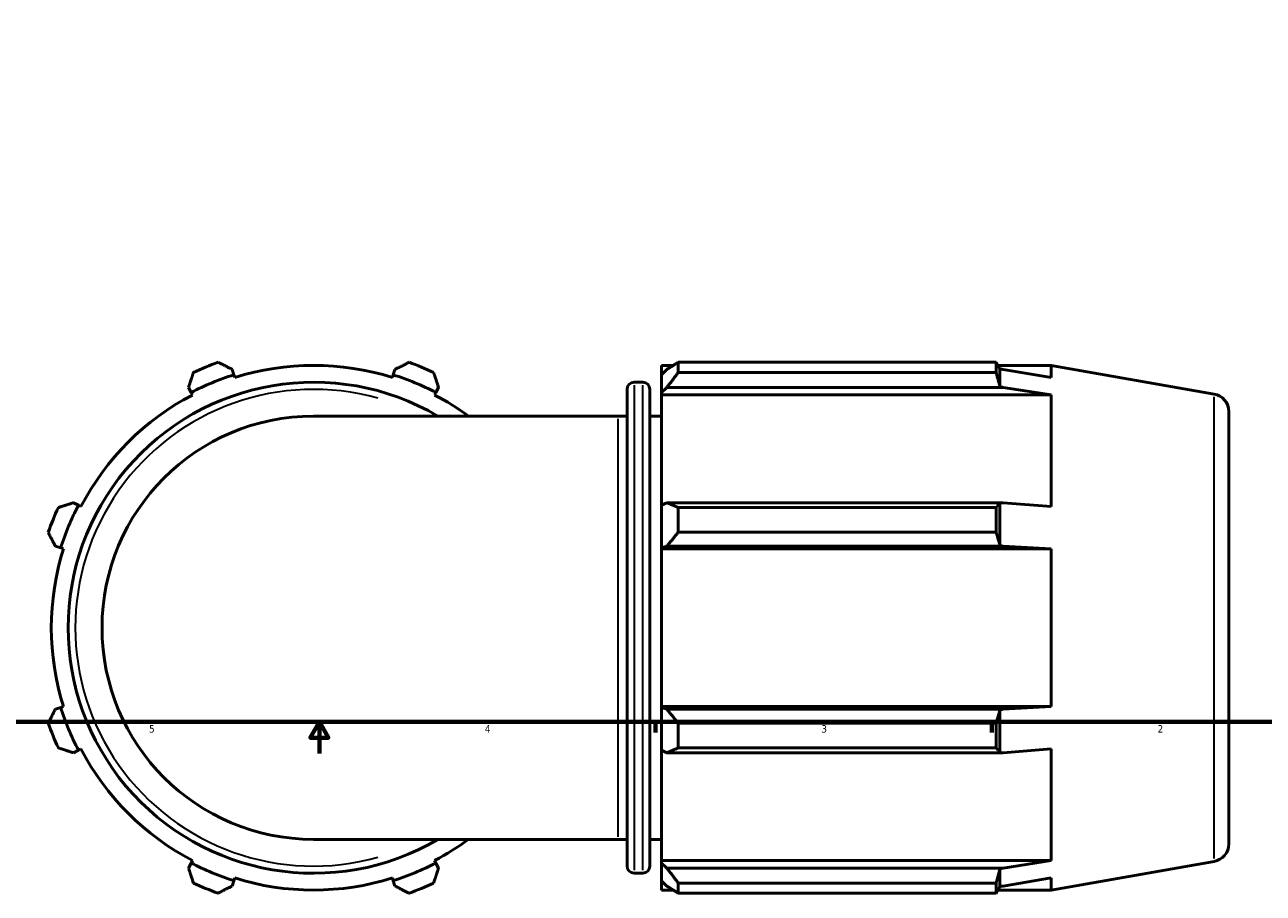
# Model space of a CAD drawing. Header units: inches. Extents: x -0.7 to 55.6, y -22.6 to 52.1.
# Tile 4 of 9: x 13.3 to 28.9, y -1.2 to 9.8. Entities that reach past the tile are written whole.
import ezdxf

# ---------------------------------------------------------------- set-up
doc = ezdxf.new("R2010")
doc.units = ezdxf.units.IN
doc.header["$MEASUREMENT"] = 0
for name, color, linetype, lineweight in [('Border (ANSI)', 7, 'Continuous', 70), ('Visible (ANSI)', 7, 'Continuous', 50), ('Visible Narrow (ANSI)', 7, 'Continuous', 35)]:
    doc.layers.add(name, color=color, linetype=linetype, lineweight=lineweight)
doc.styles.add('Note Text (ANSI)', font='tahoma.ttf')

# ---------------------------------------------------------------- blocks, each defined once
blk = doc.blocks.new('Borders Default Border')
at = {"layer": 'Border (ANSI)'}
for p, q in [((21.25, 1), (21.25, 0.866)), ((25.5, 1), (25.5, 0.866))]:
    blk.add_line(p, q, dxfattribs=at)
at = {"layer": 'Border (ANSI)', "flags": 128}
for points in [[(0.5, 1), (0.5, 21), (33.5, 21), (33.5, 1), (0.5, 1)], [(17, 0.6), (17, 1), (16.885, 0.8), (17.115, 0.8), (17, 1)]]:
    blk.add_lwpolyline(points, dxfattribs=at)
at = {"layer": 'Border (ANSI)', "color": 5, "true_color": 0x0000ff, "char_height": 0.0945, "attachment_point": 7, "style": 'Note Text (ANSI)'}
for s, insert in [('5', (14.847, 0.864)), ('4', (19.092, 0.866)), ('3', (23.346, 0.864)), ('2', (27.596, 0.866))]:
    blk.add_mtext(s, dxfattribs=dict(at, insert=insert))

msp = doc.modelspace()

# ---------------------------------------------------------------- linework, layer by layer
at = {"layer": 'Visible (ANSI)'}
for p, q in [((21.323, 5.506), (21.323, 5.387)), ((21.323, 5.506), (21.475, 5.506)), ((21.537, 5.545), (21.537, 5.416)), ((21.537, 5.545), (25.555, 5.545)), ((25.555, 5.416), (25.555, 5.545)), ((25.577, 5.506), (26.253, 5.506)), ((28.311, 5.144), (26.253, 5.506)), ((26.253, 5.353), (26.253, 5.506)), ((15.919, 5.387), (15.897, 5.455)), ((15.929, 5.353), (15.919, 5.387)), ((17.934, 5.387), (17.923, 5.353)), ((17.955, 5.455), (17.934, 5.387)), ((21.394, 5.455), (21.323, 5.387)), ((21.323, 5.163), (21.323, 5.387)), ((25.555, 5.416), (21.537, 5.416)), ((25.604, 5.237), (25.604, 5.46)), ((26.253, 5.353), (25.646, 5.455)), ((15.346, 5.227), (15.379, 5.163)), ((18.474, 5.163), (18.507, 5.227)), ((20.889, -0.821), (20.889, 5.203)), ((20.979, 5.292), (21.088, 5.292)), ((21.178, 5.203), (21.178, -0.821)), ((21.323, 5.163), (21.394, 5.227)), ((21.394, 5.227), (25.646, 5.227)), ((25.646, 5.227), (26.253, 5.132)), ((15.379, 5.163), (15.395, 5.132)), ((18.457, 5.132), (18.474, 5.163)), ((21.323, 5.132), (21.323, 5.163)), ((21.323, 5.132), (21.323, 3.738)), ((21.323, 5.132), (26.253, 5.132)), ((26.253, 3.722), (26.253, 5.132)), ((20.776, 4.865), (16.926, 4.865)), ((20.776, 4.865), (20.889, 4.865)), ((21.178, 4.865), (21.323, 4.865)), ((28.496, 4.922), (28.496, -0.541)), ((13.954, 3.738), (13.891, 3.771)), ((21.394, 3.771), (21.323, 3.738)), ((25.646, 3.771), (21.394, 3.771)), ((25.604, 3.23), (25.604, 3.768)), ((26.253, 3.722), (25.646, 3.771)), ((13.985, 3.722), (13.954, 3.738)), ((21.323, 3.199), (21.323, 3.738)), ((21.537, 3.709), (21.537, 3.398)), ((21.537, 3.709), (25.555, 3.709)), ((25.555, 3.398), (25.555, 3.709)), ((25.555, 3.398), (21.537, 3.398)), ((13.662, 3.22), (13.73, 3.199)), ((13.73, 3.199), (13.764, 3.188)), ((21.323, 3.199), (21.394, 3.22)), ((21.323, 3.188), (21.323, 3.199)), ((21.323, 3.188), (21.323, 1.194)), ((21.323, 3.188), (26.253, 3.188)), ((21.394, 3.22), (25.646, 3.22)), ((25.646, 3.22), (26.253, 3.188)), ((26.253, 1.194), (26.253, 3.188)), ((13.73, 1.183), (13.662, 1.162)), ((13.764, 1.194), (13.73, 1.183)), ((21.323, 1.183), (21.323, 1.194)), ((21.323, 1.194), (26.253, 1.194)), ((21.394, 1.162), (21.323, 1.183)), ((21.323, 0.644), (21.323, 1.183)), ((25.646, 1.162), (21.394, 1.162)), ((25.604, 0.614), (25.604, 1.152)), ((26.253, 1.194), (25.646, 1.162)), ((21.537, 0.984), (21.537, 0.673)), ((21.537, 0.984), (25.555, 0.984)), ((25.555, 0.673), (25.555, 0.984)), ((13.891, 0.611), (13.954, 0.644)), ((13.954, 0.644), (13.985, 0.66)), ((21.323, 0.644), (21.394, 0.611)), ((21.323, 0.644), (21.323, -0.75)), ((25.555, 0.673), (21.537, 0.673)), ((25.646, 0.611), (26.253, 0.66)), ((26.253, -0.75), (26.253, 0.66)), ((21.394, 0.611), (25.646, 0.611)), ((16.926, -0.483), (20.776, -0.483)), ((20.776, -0.483), (20.889, -0.483)), ((21.178, -0.483), (21.323, -0.483)), ((15.379, -0.782), (15.346, -0.845)), ((15.395, -0.75), (15.379, -0.782)), ((18.474, -0.782), (18.457, -0.75)), ((18.507, -0.845), (18.474, -0.782)), ((21.323, -0.782), (21.323, -0.75)), ((21.323, -0.75), (26.253, -0.75)), ((21.394, -0.845), (21.323, -0.782)), ((21.323, -1.005), (21.323, -0.782)), ((26.253, -0.75), (25.646, -0.845)), ((28.311, -0.762), (26.253, -1.125)), ((20.979, -0.911), (21.088, -0.911)), ((25.646, -0.845), (21.394, -0.845)), ((25.604, -1.078), (25.604, -0.855)), ((15.897, -1.073), (15.919, -1.005)), ((15.919, -1.005), (15.929, -0.971)), ((17.923, -0.971), (17.934, -1.005)), ((17.934, -1.005), (17.955, -1.073)), ((21.323, -1.005), (21.394, -1.073)), ((21.323, -1.005), (21.323, -1.125)), ((21.537, -1.035), (21.537, -1.164)), ((21.537, -1.035), (25.555, -1.035)), ((25.555, -1.164), (25.555, -1.035)), ((25.646, -1.073), (26.253, -0.971)), ((26.253, -1.125), (26.253, -0.971)), ((21.323, -1.125), (21.475, -1.125)), ((25.555, -1.164), (21.537, -1.164)), ((25.577, -1.125), (26.253, -1.125))]:
    msp.add_line(p, q, dxfattribs=at)
for centre, radius, start, end in [((16.926, 2.191), 3.565, 109.792, 115.208), ((16.926, 2.191), 3.315, 72.5, 107.5), ((16.926, 2.191), 3.565, 64.792, 70.208), ((16.926, 2.191), 3.351, 107.5, 117.5), ((16.926, 2.191), 3.351, 62.5, 72.5), ((16.926, 2.191), 3.102, 59.5497, 300.4503), ((20.979, 5.203), 0.0898, 90, 180), ((21.088, 5.203), 0.0898, 0, 90), ((16.926, 2.191), 3.315, 117.5, 152.5), ((16.926, 2.191), 3.315, 53.7507, 62.5), ((28.272, 4.922), 0.225, 0, 80), ((16.926, 2.191), 2.674, 90, 270), ((16.926, 2.191), 3.565, 154.792, 160.208), ((16.926, 2.191), 3.351, 152.5, 162.5), ((16.926, 2.191), 3.315, 162.5, 197.5), ((16.926, 2.191), 3.351, 197.5, 207.5), ((16.926, 2.191), 3.565, 199.792, 205.208), ((16.926, 2.191), 3.315, 207.5, 242.5), ((16.926, 2.191), 3.315, 297.5, 306.2493), ((28.272, -0.541), 0.225, 280, 0), ((16.926, 2.191), 3.351, 242.5, 252.5), ((16.926, 2.191), 3.351, 287.5, 297.5), ((20.979, -0.821), 0.0898, 180, 270), ((21.088, -0.821), 0.0898, 270, 0), ((16.926, 2.191), 3.565, 244.792, 250.208), ((16.926, 2.191), 3.315, 252.5, 287.5), ((16.926, 2.191), 3.565, 289.792, 295.208)]:
    msp.add_arc(centre, radius, start, end, dxfattribs=at)
for points, weights in [([(15.897, 5.455), (15.81, 5.499), (15.719, 5.545)], [1.007071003, 1.01357051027, 1.01927922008]), ([(18.133, 5.545), (18.043, 5.499), (17.955, 5.455)], [1.01927922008, 1.01357051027, 1.007071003]), ([(21.537, 5.545), (21.463, 5.499), (21.394, 5.455)], [1.01927922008, 1.01357051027, 1.007071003]), ([(25.555, 5.545), (25.58, 5.502), (25.604, 5.46)], [1, 1.0003649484, 1]), ([(15.408, 5.416), (15.376, 5.32), (15.346, 5.227)], [1.01927922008, 1.01357051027, 1.007071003]), ([(18.507, 5.227), (18.476, 5.32), (18.445, 5.416)], [1.007071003, 1.01357051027, 1.01927922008]), ([(21.394, 5.227), (21.463, 5.32), (21.537, 5.416)], [1.007071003, 1.01357051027, 1.01927922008]), ([(25.604, 5.237), (25.58, 5.325), (25.555, 5.416)], [1, 1.0003649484, 1]), ([(25.604, 5.46), (25.625, 5.457), (25.646, 5.455)], [1, 1.00009215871, 1.00018188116]), ([(25.646, 5.227), (25.625, 5.232), (25.604, 5.237)], [1.00018188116, 1.00009215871, 1]), ([(13.891, 3.771), (13.798, 3.741), (13.701, 3.709)], [1.007071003, 1.01357051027, 1.01927922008]), ([(21.537, 3.709), (21.463, 3.741), (21.394, 3.771)], [1.01927922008, 1.01357051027, 1.007071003]), ([(25.555, 3.709), (25.58, 3.739), (25.604, 3.768)], [1, 1.0003649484, 1]), ([(25.604, 3.768), (25.625, 3.77), (25.646, 3.771)], [1, 1.00009215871, 1.00018188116]), ([(13.572, 3.398), (13.618, 3.307), (13.662, 3.22)], [1.01927922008, 1.01357051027, 1.007071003]), ([(21.394, 3.22), (21.463, 3.307), (21.537, 3.398)], [1.007071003, 1.01357051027, 1.01927922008]), ([(25.604, 3.23), (25.58, 3.312), (25.555, 3.398)], [1, 1.0003649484, 1]), ([(25.646, 3.22), (25.625, 3.225), (25.604, 3.23)], [1.00018188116, 1.00009215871, 1]), ([(13.662, 1.162), (13.618, 1.075), (13.572, 0.984)], [1.007071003, 1.01357051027, 1.01927922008]), ([(21.537, 0.984), (21.463, 1.075), (21.394, 1.162)], [1.01927922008, 1.01357051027, 1.007071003]), ([(25.555, 0.984), (25.58, 1.07), (25.604, 1.152)], [1, 1.0003649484, 1]), ([(25.604, 1.152), (25.625, 1.157), (25.646, 1.162)], [1, 1.00009215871, 1.00018188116]), ([(13.701, 0.673), (13.798, 0.641), (13.891, 0.611)], [1.01927922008, 1.01357051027, 1.007071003]), ([(21.394, 0.611), (21.463, 0.641), (21.537, 0.673)], [1.007071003, 1.01357051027, 1.01927922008]), ([(25.604, 0.614), (25.58, 0.643), (25.555, 0.673)], [1, 1.0003649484, 1]), ([(25.646, 0.611), (25.625, 0.612), (25.604, 0.614)], [1.00018188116, 1.00009215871, 1]), ([(15.346, -0.845), (15.376, -0.938), (15.408, -1.035)], [1.007071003, 1.01357051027, 1.01927922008]), ([(18.445, -1.035), (18.476, -0.938), (18.507, -0.845)], [1.01927922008, 1.01357051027, 1.007071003]), ([(21.537, -1.035), (21.463, -0.938), (21.394, -0.845)], [1.01927922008, 1.01357051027, 1.007071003]), ([(25.555, -1.035), (25.58, -0.943), (25.604, -0.855)], [1, 1.0003649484, 1]), ([(25.604, -0.855), (25.625, -0.85), (25.646, -0.845)], [1, 1.00009215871, 1.00018188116]), ([(15.719, -1.164), (15.81, -1.117), (15.897, -1.073)], [1.01927922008, 1.01357051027, 1.007071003]), ([(17.955, -1.073), (18.043, -1.117), (18.133, -1.164)], [1.007071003, 1.01357051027, 1.01927922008]), ([(21.394, -1.073), (21.463, -1.117), (21.537, -1.164)], [1.007071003, 1.01357051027, 1.01927922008]), ([(25.604, -1.078), (25.58, -1.12), (25.555, -1.164)], [1, 1.0003649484, 1]), ([(25.646, -1.073), (25.625, -1.076), (25.604, -1.078)], [1.00018188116, 1.00009215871, 1])]:
    msp.add_rational_spline(points, weights, degree=2, dxfattribs=at)
at = {"layer": 'Visible Narrow (ANSI)'}
for p, q in [((20.979, 5.254), (20.979, -0.872)), ((21.088, -0.872), (21.088, 5.254)), ((28.311, -0.725), (28.311, 5.107)), ((20.776, -0.45), (20.776, 4.832))]:
    msp.add_line(p, q, dxfattribs=at)
msp.add_arc((16.926, 2.191), 3.012, 74.3366, 285.6634, dxfattribs=at)

# ---------------------------------------------------------------- block references
msp.add_blockref('Borders Default Border', (0, 0))

doc.saveas('drawing.dxf')
